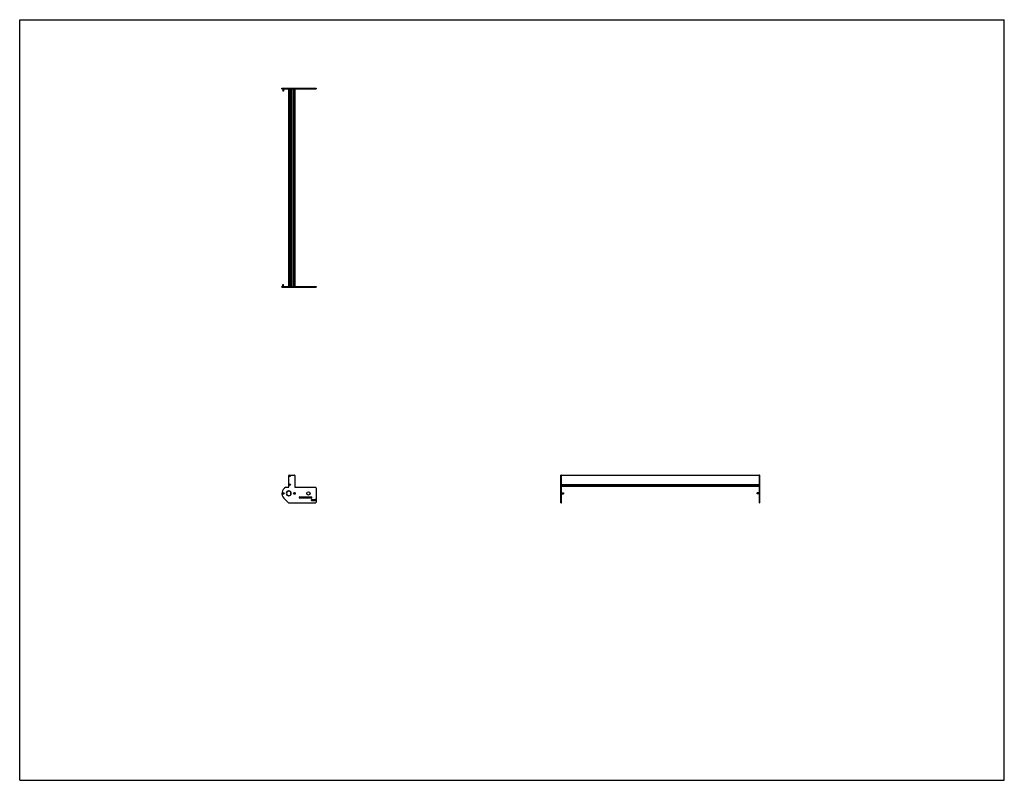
# Model space of a CAD drawing. Header units: inches. Extents: x 0 to 220, y 0 to 170.
import ezdxf

# ---------------------------------------------------------------- set-up
doc = ezdxf.new("R2010")
doc.units = ezdxf.units.IN
doc.header["$LTSCALE"] = 12.1
doc.header["$MEASUREMENT"] = 0
doc.layers.get('0').update_dxf_attribs({"linetype": 'CONTINUOUS'})
for name, color, linetype in [('350667_BL6', 7, 'CONTINUOUS'), ('350668_BL2', 7, 'CONTINUOUS'), ('350669_44_BL7', 7, 'CONTINUOUS'), ('930412M_BL1', 7, 'CONTINUOUS'), ('930412M_BL3', 7, 'CONTINUOUS'), ('930412M_BL8', 7, 'CONTINUOUS'), ('930516M_BL0', 7, 'CONTINUOUS'), ('930516M_BL4', 7, 'CONTINUOUS'), ('930516M_BL5', 7, 'CONTINUOUS'), ('930516M_BL9', 7, 'CONTINUOUS')]:
    doc.layers.add(name, color=color, linetype=linetype)

# ---------------------------------------------------------------- blocks, each defined once
blk = doc.blocks.new('930516M_BL0', base_point=(58.87, 87.39))
at = {"layer": '930516M_BL0', "color": 7, "linetype": 'CONTINUOUS'}
for p, q in [((58.77, 110.83), (58.78, 110.84)), ((58.77, 110.83), (58.97, 110.83)), ((58.77, 110.34), (58.77, 110.83)), ((58.78, 110.84), (58.96, 110.84)), ((58.97, 110.83), (58.96, 110.84)), ((58.97, 110.34), (58.97, 110.83)), ((58.87, 64.2), (58.81, 64.16)), ((58.81, 64.16), (58.81, 64.1)), ((58.81, 64.1), (58.87, 64.06)), ((58.93, 64.16), (58.87, 64.2)), ((58.87, 64.06), (58.93, 64.1)), ((58.93, 64.1), (58.93, 64.16))]:
    blk.add_line(p, q, dxfattribs=at)
blk.add_circle((58.87, 64.13), 0.197, dxfattribs=at)
blk = doc.blocks.new('930412M_BL1', base_point=(60.3, 89.28))
at = {"layer": '930412M_BL1', "color": 7, "linetype": 'CONTINUOUS'}
for p, q in [((60.26, 110.69), (60.35, 110.69)), ((60.26, 110.68), (60.35, 110.68)), ((60.3, 68.09), (60.25, 68.07)), ((60.25, 68.07), (60.25, 68.01)), ((60.25, 68.01), (60.3, 67.98)), ((60.35, 68.07), (60.3, 68.09)), ((60.3, 67.98), (60.35, 68.01)), ((60.35, 68.01), (60.35, 68.07))]:
    blk.add_line(p, q, dxfattribs=at)
blk.add_circle((60.3, 68.04), 0.157, dxfattribs=at)
blk = doc.blocks.new('350668_BL2', base_point=(89.81, 86.17))
at = {"layer": '350668_BL2', "color": 7, "linetype": 'CONTINUOUS'}
for p, q in [((58.6, 110.34), (66.21, 110.34)), ((58.6, 110.21), (58.6, 110.34)), ((58.6, 110.21), (60.12, 110.21)), ((59.43, 110.21), (59.43, 110.34)), ((60.12, 110.34), (60.12, 110.21)), ((60.12, 110.21), (66.21, 110.21)), ((61.49, 110.34), (61.49, 110.21)), ((66.21, 110.34), (66.21, 110.21)), ((60.18, 68.22), (61.43, 68.22)), ((120.9, 62), (120.9, 68.22)), ((121.03, 68.22), (120.9, 68.22)), ((121.03, 62), (121.03, 68.22)), ((60.12, 65.55), (60.12, 68.16)), ((61.49, 68.16), (61.49, 65.55)), ((59.43, 65.49), (60.06, 65.49)), ((60.09, 64.69), (60.09, 64.63)), ((60.15, 64.63), (60.15, 64.69)), ((61.55, 65.49), (66.08, 65.49)), ((66.21, 65.36), (66.21, 62.12)), ((121.03, 65.49), (120.9, 65.49)), ((60.06, 62.04), (59.04, 63.05)), ((60.09, 63.63), (60.09, 63.57)), ((60.15, 63.57), (60.15, 63.63)), ((60.15, 62), (66.08, 62)), ((62.56, 63.33), (65.18, 63.33)), ((65.18, 63.08), (62.56, 63.08)), ((65.21, 62.56), (65.21, 62.69)), ((65.27, 62.75), (66.02, 62.75)), ((66.02, 62.5), (65.27, 62.5)), ((66.08, 62.69), (66.08, 62.56)), ((120.9, 62), (121.03, 62))]:
    blk.add_line(p, q, dxfattribs=at)
for centre, radius in [((60.3, 68.04), 0.175), ((60.3, 66.1), 0.175), ((58.87, 64.13), 0.21), ((61.37, 64.13), 0.21), ((64.52, 64.13), 0.375)]:
    blk.add_circle(centre, radius, dxfattribs=at)
for centre, radius, start, end in [((60.18, 68.16), 0.06, 90, 180), ((61.43, 68.16), 0.06, 0, 90), ((60.12, 64.13), 1.52, 116.9083, 225), ((60.12, 64.13), 0.562, 93.0572, 266.9428), ((60.12, 64.13), 0.5, 93.4398, 266.5602), ((60.06, 65.55), 0.06, 270, 360), ((60.12, 64.13), 0.562, 273.0572, 86.9428), ((60.12, 64.13), 0.5, 273.4398, 86.5602), ((61.55, 65.55), 0.06, 180, 270), ((66.08, 65.36), 0.125, 0, 90), ((60.15, 62.12), 0.125, 225, 270), ((62.56, 63.2), 0.125, 90, 270), ((65.18, 63.2), 0.125, 270, 90), ((65.27, 62.69), 0.06, 90, 180), ((65.27, 62.56), 0.06, 180, 270), ((66.02, 62.69), 0.06, 0, 90), ((66.02, 62.56), 0.06, 270, 360), ((66.08, 62.12), 0.125, 270, 360)]:
    blk.add_arc(centre, radius, start, end, dxfattribs=at)
blk = doc.blocks.new('930412M_BL3', base_point=(60.3, 66.1))
at = {"layer": '930412M_BL3', "color": 7, "linetype": 'CONTINUOUS'}
for p, q in [((60.3, 66.16), (60.25, 66.13)), ((60.25, 66.13), (60.25, 66.07)), ((60.25, 66.07), (60.3, 66.04)), ((60.35, 66.13), (60.3, 66.16)), ((60.3, 66.04), (60.35, 66.07)), ((60.35, 66.07), (60.35, 66.13))]:
    blk.add_line(p, q, dxfattribs=at)
blk.add_circle((60.3, 66.1), 0.157, dxfattribs=at)
blk = doc.blocks.new('930516M_BL4', base_point=(91.35, 64.13))
at = {"layer": '930516M_BL4', "color": 7, "linetype": 'CONTINUOUS'}
for p, q in [((61.37, 64.2), (61.31, 64.16)), ((61.31, 64.16), (61.31, 64.1)), ((61.31, 64.1), (61.37, 64.06)), ((61.43, 64.16), (61.37, 64.2)), ((61.37, 64.06), (61.43, 64.1)), ((61.43, 64.1), (61.43, 64.16)), ((121.03, 64.23), (121.53, 64.23)), ((121.03, 64.03), (121.53, 64.03)), ((121.53, 64.23), (121.53, 64.03)), ((121.53, 64.23), (121.54, 64.22)), ((121.53, 64.03), (121.54, 64.04)), ((121.54, 64.22), (121.54, 64.04))]:
    blk.add_line(p, q, dxfattribs=at)
blk.add_circle((61.37, 64.13), 0.197, dxfattribs=at)
blk = doc.blocks.new('930516M_BL5', base_point=(58.87, 154.32))
at = {"layer": '930516M_BL5', "color": 7, "linetype": 'CONTINUOUS'}
for p, q in [((58.77, 154.57), (58.77, 154.07)), ((58.77, 154.07), (58.78, 154.06)), ((58.97, 154.07), (58.77, 154.07)), ((58.96, 154.06), (58.78, 154.06)), ((58.97, 154.07), (58.96, 154.06)), ((58.97, 154.57), (58.97, 154.07))]:
    blk.add_line(p, q, dxfattribs=at)
blk = doc.blocks.new('350667_BL6', base_point=(111.99, 108.35))
at = {"layer": '350667_BL6', "color": 7, "linetype": 'CONTINUOUS'}
for p, q in [((58.6, 154.57), (58.6, 154.7)), ((58.6, 154.7), (66.21, 154.7)), ((58.6, 154.57), (66.21, 154.57)), ((59.43, 154.57), (59.43, 154.7)), ((60.12, 154.7), (60.12, 154.57)), ((61.49, 154.7), (61.49, 154.57)), ((66.21, 154.7), (66.21, 154.57)), ((165.39, 68.22), (165.27, 68.22)), ((165.27, 62), (165.27, 68.22)), ((165.39, 62), (165.39, 68.22)), ((165.39, 65.49), (165.27, 65.49)), ((165.27, 62), (165.39, 62))]:
    blk.add_line(p, q, dxfattribs=at)
blk = doc.blocks.new('350669_44_BL7', base_point=(112.69, 110.15))
at = {"layer": '350669_44_BL7', "color": 7, "linetype": 'CONTINUOUS'}
for p, q in [((60.12, 110.34), (60.12, 154.57)), ((60.18, 110.34), (60.18, 154.57)), ((60.26, 154.57), (60.26, 110.34)), ((60.35, 154.57), (60.35, 110.34)), ((60.74, 110.34), (60.74, 154.57)), ((60.86, 110.34), (60.86, 154.57)), ((61.26, 110.34), (61.26, 154.57)), ((61.35, 110.34), (61.35, 154.57)), ((61.43, 110.34), (61.43, 154.57)), ((61.49, 154.57), (61.49, 110.34)), ((121.03, 68.17), (165.27, 68.17)), ((121.03, 66.22), (121.03, 68.04)), ((121.03, 66.14), (165.27, 66.14)), ((121.03, 66.06), (165.27, 66.06)), ((121.03, 65.76), (121.03, 66)), ((165.27, 66.2), (165.27, 68.04)), ((121.03, 65.73), (165.27, 65.73)), ((165.27, 65.73), (165.27, 65.98))]:
    blk.add_line(p, q, dxfattribs=at)
blk = doc.blocks.new('930412M_BL8', base_point=(60.3, 154.22))
at = {"layer": '930412M_BL8', "color": 7, "linetype": 'CONTINUOUS'}
for p, q in [((60.35, 154.23), (60.26, 154.23)), ((60.35, 154.22), (60.26, 154.22))]:
    blk.add_line(p, q, dxfattribs=at)
blk = doc.blocks.new('930516M_BL9', base_point=(165.01, 64.13))
at = {"layer": '930516M_BL9', "color": 7, "linetype": 'CONTINUOUS'}
for p, q in [((164.77, 64.23), (164.76, 64.22)), ((164.76, 64.04), (164.76, 64.22)), ((164.77, 64.03), (164.76, 64.04)), ((165.27, 64.23), (164.77, 64.23)), ((164.77, 64.03), (164.77, 64.23)), ((165.27, 64.03), (164.77, 64.03))]:
    blk.add_line(p, q, dxfattribs=at)

msp = doc.modelspace()

# ---------------------------------------------------------------- linework, layer by layer
at = {"color": 7, "linetype": 'CONTINUOUS'}
for p, q in [((0, 0), (0, 170)), ((0, 170), (220, 170)), ((220, 0), (220, 170)), ((0, 0), (220, 0))]:
    msp.add_line(p, q, dxfattribs=at)

# ---------------------------------------------------------------- block references
at = {"layer": '350667_BL6'}
msp.add_blockref('350667_BL6', (111.99, 108.35), dxfattribs=at)
at = {"layer": '350668_BL2'}
msp.add_blockref('350668_BL2', (89.81, 86.17), dxfattribs=at)
at = {"layer": '350669_44_BL7'}
msp.add_blockref('350669_44_BL7', (112.69, 110.15), dxfattribs=at)
at = {"layer": '930412M_BL1'}
msp.add_blockref('930412M_BL1', (60.3, 89.28), dxfattribs=at)
at = {"layer": '930412M_BL3'}
msp.add_blockref('930412M_BL3', (60.3, 66.1), dxfattribs=at)
at = {"layer": '930412M_BL8'}
msp.add_blockref('930412M_BL8', (60.3, 154.22), dxfattribs=at)
at = {"layer": '930516M_BL0'}
msp.add_blockref('930516M_BL0', (58.87, 87.39), dxfattribs=at)
at = {"layer": '930516M_BL4'}
msp.add_blockref('930516M_BL4', (91.35, 64.13), dxfattribs=at)
at = {"layer": '930516M_BL5'}
msp.add_blockref('930516M_BL5', (58.87, 154.32), dxfattribs=at)
at = {"layer": '930516M_BL9'}
msp.add_blockref('930516M_BL9', (165.01, 64.13), dxfattribs=at)

doc.saveas('drawing.dxf')
